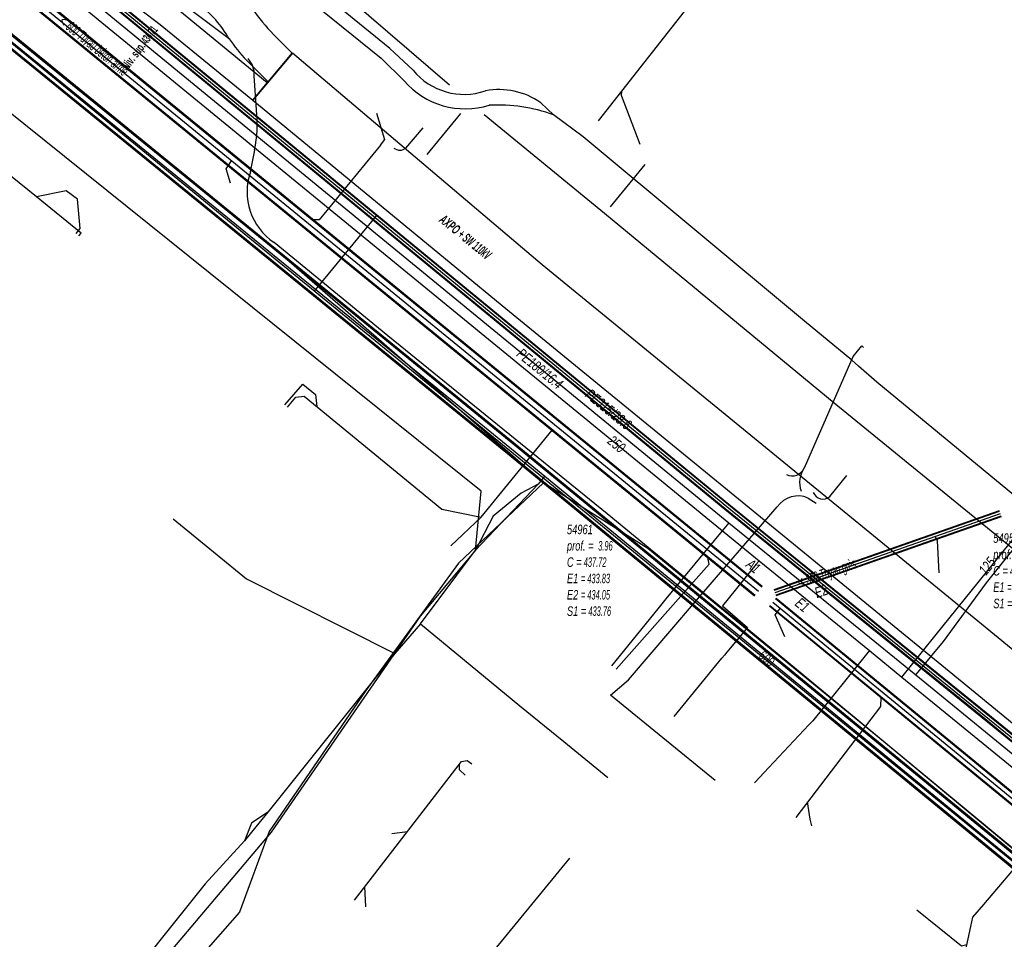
# Model space of a CAD drawing. Header units: metres. Extents: x 2695563 to 2696938, y 1260544 to 1262032.
# Tile 40 of 256: x 2696011 to 2696063, y 1260920 to 1260968. Entities that reach past the tile are written whole.
import ezdxf

# ---------------------------------------------------------------- set-up
doc = ezdxf.new("R2010")
doc.units = ezdxf.units.M
doc.header["$LTSCALE"] = 100
doc.linetypes.add('AUSGEZOGEN', pattern=[0])
for name, color, linetype in [('Eau portable_Cadastre des conduites_Conduite', 171, 'AUSGEZOGEN'), ('Eau potable_Cadastre des conduites_Conduite_Texte', 171, 'AUSGEZOGEN'), ('EU_Cadastre des conduites', 24, 'AUSGEZOGEN'), ('EU_Cadastre des conduites – Texte', 7, 'AUSGEZOGEN'), ('EU_Cadastre des conduites_Regard normalisé – Texte', 24, 'AUSGEZOGEN'), ('EU_Cadastre des conduites_Texte entrée-sortie', 24, 'AUSGEZOGEN'), ('Gaz_Cadastre des conduites_Conduite', 32, 'AUSGEZOGEN'), ('Gaz_Cadastre des conduites_Conduite_Texte', 32, 'AUSGEZOGEN'), ('Réseau électrique_Cadastre des conduite_Bord du tracé', 1, 'AUSGEZOGEN'), ('Réseau électrique_Cadastre des conduite_Tronçon de tracé', 1, 'AUSGEZOGEN'), ('Réseau électrique_Cadastre des conduite_Tronçon de tracé_Texte', 1, 'AUSGEZOGEN'), ('Réseau électrique_Point altimétrique_Texte', 7, 'AUSGEZOGEN'), ('TV_Cadastre des conduites_CONDUITE', 92, 'AUSGEZOGEN'), ('Télécommunications_SW_Cadastre des conduites_Bord du tracé', 94, 'AUSGEZOGEN'), ('Télécommunications_SW_Cadastre des conduites_Bord du tracé_Texte', 94, 'AUSGEZOGEN')]:
    doc.layers.add(name, color=color, linetype=linetype)
doc.styles.add('ARIAL', font='arial.ttf')
doc.styles.add('ARIALNARROW', font='ARIALN.TTF')
pattern_1 = [(0, (2708005, 1273150), (6075, 6075), [6075, -6075]), (90, (2708005, 1273150), (-6075, 6075), [6075, -6075])]

# ---------------------------------------------------------------- blocks, each defined once
blk = doc.blocks.new('COMPLEXOBJECT_1614')
at = {"layer": 'Réseau électrique_Cadastre des conduite_Bord du tracé', "color": 1, "linetype": 'AUSGEZOGEN', "transparency": 33554687}
blk.add_line((6038.583, 10963.629), (6037.91, 10964.263), dxfattribs=at)
blk.add_lwpolyline([(6031.167, 10965.977), (6029.944, 10967.136), (6024.656, 10971.431), (6016.068, 10978.474), (6007.824, 10985.247), (6002.957, 10989.216), (5999.648, 10992.845), (5999.194, 10992.302), (6002.475, 10988.706), (6007.38, 10984.705), (6015.624, 10977.932), (6024.214, 10970.889), (6029.48, 10966.612), (6030.692, 10965.414)], dxfattribs=at)
for centre, radius, start, end in [((6033.867, 10968.211), 3.505, 219.6108, 288.7083), ((6033.936, 10968.256), 4.313, 221.2241, 286.9188), ((6035.706, 10961.12), 3.839, 54.9508, 100.7284), ((6035.661, 10955.577), 8.566, 70.0531, 93.1432)]:
    blk.add_arc(centre, radius, start, end, dxfattribs=at)
blk = doc.blocks.new('COMPLEXOBJECT_1811')
at = {"layer": 'Réseau électrique_Cadastre des conduite_Bord du tracé', "color": 1, "linetype": 'AUSGEZOGEN', "transparency": 33554687}
blk.add_line((6022.378, 10966.506), (6023.519, 10965.371), dxfattribs=at)
for points in [[(6021.079, 10971.007), (6020.816, 10971.183), (6019.566, 10969.654), (6019.859, 10969.452)], [(6023.519, 10965.371), (6024.792, 10966.888), (6023.806, 10967.864)]]:
    blk.add_lwpolyline(points, dxfattribs=at)
for centre, radius, start, end in [((6017.78, 10966.409), 5.659, 29.8774, 54.3421), ((6016.414, 10964.799), 5.789, 29.4534, 53.482), ((6030.596, 10974.575), 9.546, 214.0629, 224.6668), ((6029.532, 10973.242), 9.827, 214.7151, 223.2756)]:
    blk.add_arc(centre, radius, start, end, dxfattribs=at)
blk = doc.blocks.new('COMPLEXOBJECT_1837')
at = {"layer": 'Réseau électrique_Cadastre des conduite_Bord du tracé', "color": 1, "linetype": 'AUSGEZOGEN', "transparency": 33554687}
for points in [[(6012.385, 10975.169), (6011.839, 10975.614), (6012.055, 10975.882), (6011.962, 10976.134), (6010.442, 10977.421)], [(6023.465, 10965.319), (6018.565, 10969.34), (6016.219, 10971.145), (6013.771, 10973.357)], [(6012.839, 10972.581), (6015.449, 10970.223), (6017.819, 10968.4), (6022.704, 10964.391), (6023.465, 10965.319)]]:
    blk.add_lwpolyline(points, dxfattribs=at)
for centre, radius, start, end in [((6015.857, 10977.836), 5.43, 184.3805, 199.3216), ((6018.482, 10978.39), 8.099, 196.8768, 225.8321), ((6018.445, 10978.368), 6.852, 207.8303, 226.9945)]:
    blk.add_arc(centre, radius, start, end, dxfattribs=at)
blk = doc.blocks.new('COMPLEXOBJECT_1922')
at = {"layer": 'Réseau électrique_Cadastre des conduite_Tronçon de tracé', "color": 1, "linetype": 'AUSGEZOGEN', "transparency": 33554687}
blk.add_line((6046.087, 10937.936), (6050.397, 10942.932), dxfattribs=at)
blk.add_arc((6051.495, 10942.167), 1.338, 66.4441, 145.1499, dxfattribs=at)
blk = doc.blocks.new('COMPLEXOBJECT_2627')
at = {"layer": 'Réseau électrique_Cadastre des conduite_Tronçon de tracé', "color": 1, "linetype": 'AUSGEZOGEN', "transparency": 33554687}
blk.add_line((5999.765, 10958.122), (5997.36, 10960.465), dxfattribs=at)
for points in [[(6009.34, 10974.618), (6010.526, 10975.616), (6011.429, 10976.254)], [(5997.044, 10962.333), (6003.174, 10970.11), (6004.481, 10971.653)]]:
    blk.add_lwpolyline(points, dxfattribs=at)
for centre, radius, start, end in [((6005.27, 10979.237), 6.156, 286.2899, 311.3824), ((6007.85, 10969.32), 4.098, 102.0117, 145.2948), ((5998.049, 10961.542), 1.278, 141.791, 237.412)]:
    blk.add_arc(centre, radius, start, end, dxfattribs=at)
blk = doc.blocks.new('COMPLEXOBJECT_2649')
at = {"layer": 'Réseau électrique_Cadastre des conduite_Tronçon de tracé', "color": 1, "linetype": 'AUSGEZOGEN', "transparency": 33554687}
for p, q in [((6022.905, 10963.887), (6022.779, 10965.679)), ((6022.59, 10960.623), (6022.807, 10961.768))]:
    blk.add_line(p, q, dxfattribs=at)
blk.add_lwpolyline([(6097.96, 10895.353), (6096.968, 10896.311), (6092.317, 10900.814), (6090.456, 10902.314), (6087.048, 10905.007), (6077.26, 10912.929), (6066.07, 10922.208), (6049.996, 10935.517), (6041.42, 10942.565), (6029.84, 10951.95), (6023.835, 10956.884)], dxfattribs=at)
for centre, radius, start, end in [((6021.602, 10965.775), 1.181, 355.3271, 43.7498), ((6015.966, 10963.146), 6.978, 348.6096, 6.0945), ((6025.598, 10959.548), 3.194, 160.3262, 236.5069)]:
    blk.add_arc(centre, radius, start, end, dxfattribs=at)
blk = doc.blocks.new('COMPLEXOBJECT_2790')
at = {"layer": 'Télécommunications_SW_Cadastre des conduites_Bord du tracé', "color": 94, "linetype": 'AUSGEZOGEN', "transparency": 33554687}
for p, q in [((6001.255, 10968.998), (5992.73, 10958.674)), ((5993.13, 10956.809), (5998.591, 10952.413))]:
    blk.add_line(p, q, dxfattribs=at)
blk.add_lwpolyline([(6034.471, 10940.645), (6034.757, 10943.755), (6002.92, 10969.331)], dxfattribs=at)
for centre, start, end in [((6002.293, 10968.135), 62.3565, 140.2634), ((5993.864, 10957.942), 147.1381, 237.0724)]:
    blk.add_arc(centre, 1.35, start, end, dxfattribs=at)

msp = doc.modelspace()

# ---------------------------------------------------------------- hatches: boundary and pattern name
at = {"layer": 'Réseau électrique_Cadastre des conduite_Bord du tracé', "lineweight": 18, "transparency": 33554687}
h = msp.add_hatch(dxfattribs=at)
h.set_pattern_fill('MUSTER', color=1, scale=6075, style=0, pattern_type=2)
h.set_pattern_definition(pattern_1)
h.paths.add_polyline_path([(2696038.88, 1260964.073), (2696038.798, 1260964.129), (2696038.715, 1260964.182), (2696038.631, 1260964.234), (2696038.545, 1260964.283), (2696038.458, 1260964.33), (2696038.37, 1260964.375), (2696038.28, 1260964.418), (2696038.19, 1260964.458), (2696038.099, 1260964.496), (2696038.006, 1260964.531), (2696037.913, 1260964.564), (2696037.819, 1260964.595), (2696037.724, 1260964.623), (2696037.629, 1260964.649), (2696037.532, 1260964.672), (2696037.436, 1260964.693), (2696037.339, 1260964.711), (2696037.241, 1260964.727), (2696037.143, 1260964.741), (2696037.045, 1260964.751), (2696036.946, 1260964.76), (2696036.847, 1260964.765), (2696036.748, 1260964.768), (2696036.649, 1260964.769), (2696036.55, 1260964.767), (2696036.452, 1260964.763), (2696036.353, 1260964.756), (2696036.254, 1260964.746), (2696036.156, 1260964.734), (2696036.058, 1260964.719), (2696035.961, 1260964.702), (2696035.831, 1260964.661), (2696035.7, 1260964.625), (2696035.567, 1260964.594), (2696035.433, 1260964.568), (2696035.298, 1260964.547), (2696035.163, 1260964.532), (2696035.027, 1260964.522), (2696034.891, 1260964.517), (2696034.754, 1260964.518), (2696034.618, 1260964.524), (2696034.482, 1260964.535), (2696034.347, 1260964.551), (2696034.212, 1260964.573), (2696034.079, 1260964.6), (2696033.946, 1260964.632), (2696033.815, 1260964.669), (2696033.685, 1260964.711), (2696033.557, 1260964.759), (2696033.432, 1260964.811), (2696033.308, 1260964.868), (2696033.186, 1260964.93), (2696033.067, 1260964.996), (2696032.951, 1260965.068), (2696032.837, 1260965.143), (2696032.727, 1260965.223), (2696032.62, 1260965.307), (2696032.516, 1260965.396), (2696032.416, 1260965.488), (2696032.319, 1260965.584), (2696032.226, 1260965.684), (2696032.137, 1260965.787), (2696030.914, 1260966.946), (2696025.626, 1260971.241), (2696017.038, 1260978.284), (2696008.794, 1260985.057), (2696003.927, 1260989.026), (2696000.618, 1260992.655), (2696000.164, 1260992.112), (2696003.445, 1260988.516), (2696008.35, 1260984.515), (2696016.594, 1260977.742), (2696025.184, 1260970.699), (2696030.45, 1260966.422), (2696031.662, 1260965.224), (2696031.769, 1260965.106), (2696031.881, 1260964.992), (2696031.997, 1260964.882), (2696032.116, 1260964.777), (2696032.24, 1260964.676), (2696032.367, 1260964.58), (2696032.498, 1260964.488), (2696032.632, 1260964.402), (2696032.769, 1260964.32), (2696032.909, 1260964.244), (2696033.052, 1260964.172), (2696033.197, 1260964.106), (2696033.344, 1260964.046), (2696033.494, 1260963.991), (2696033.646, 1260963.942), (2696033.799, 1260963.898), (2696033.954, 1260963.86), (2696034.11, 1260963.827), (2696034.268, 1260963.801), (2696034.426, 1260963.78), (2696034.585, 1260963.765), (2696034.744, 1260963.756), (2696034.903, 1260963.753), (2696035.063, 1260963.756), (2696035.222, 1260963.765), (2696035.381, 1260963.78), (2696035.539, 1260963.8), (2696035.696, 1260963.826), (2696035.853, 1260963.859), (2696036.008, 1260963.896), (2696036.161, 1260963.94), (2696036.272, 1260963.945), (2696036.384, 1260963.949), (2696036.495, 1260963.952), (2696036.606, 1260963.953), (2696036.718, 1260963.952), (2696036.829, 1260963.951), (2696036.94, 1260963.947), (2696037.051, 1260963.943), (2696037.163, 1260963.936), (2696037.274, 1260963.929), (2696037.385, 1260963.92), (2696037.496, 1260963.909), (2696037.606, 1260963.897), (2696037.717, 1260963.884), (2696037.827, 1260963.869), (2696037.937, 1260963.853), (2696038.047, 1260963.835), (2696038.157, 1260963.816), (2696038.266, 1260963.795), (2696038.376, 1260963.773), (2696038.485, 1260963.75), (2696038.593, 1260963.725), (2696038.701, 1260963.699), (2696038.809, 1260963.671), (2696038.917, 1260963.642), (2696039.024, 1260963.612), (2696039.131, 1260963.58), (2696039.237, 1260963.547), (2696039.343, 1260963.512), (2696039.448, 1260963.476), (2696039.553, 1260963.439)], flags=0)
h = msp.add_hatch(dxfattribs=at)
h.set_pattern_fill('MUSTER', color=1, scale=6075, style=0, pattern_type=2)
h.set_pattern_definition(pattern_1)
h.paths.add_polyline_path([(2696024.435, 1260965.129), (2696019.535, 1260969.15), (2696017.189, 1260970.955), (2696014.741, 1260973.167), (2696014.687, 1260973.218), (2696014.634, 1260973.269), (2696014.581, 1260973.321), (2696014.529, 1260973.373), (2696014.478, 1260973.426), (2696014.427, 1260973.48), (2696014.376, 1260973.534), (2696014.326, 1260973.589), (2696014.277, 1260973.644), (2696014.229, 1260973.699), (2696014.181, 1260973.756), (2696014.133, 1260973.812), (2696014.086, 1260973.87), (2696014.04, 1260973.927), (2696013.995, 1260973.986), (2696013.95, 1260974.044), (2696013.905, 1260974.104), (2696013.862, 1260974.163), (2696013.819, 1260974.223), (2696013.776, 1260974.284), (2696013.735, 1260974.345), (2696013.694, 1260974.407), (2696013.653, 1260974.468), (2696013.614, 1260974.531), (2696013.575, 1260974.594), (2696013.536, 1260974.657), (2696013.499, 1260974.721), (2696013.462, 1260974.785), (2696013.425, 1260974.849), (2696013.39, 1260974.914), (2696013.355, 1260974.979), (2696012.809, 1260975.424), (2696013.025, 1260975.692), (2696012.932, 1260975.944), (2696011.412, 1260977.231), (2696011.416, 1260977.185), (2696011.42, 1260977.14), (2696011.424, 1260977.095), (2696011.429, 1260977.049), (2696011.434, 1260977.004), (2696011.44, 1260976.958), (2696011.446, 1260976.913), (2696011.452, 1260976.868), (2696011.459, 1260976.823), (2696011.466, 1260976.778), (2696011.473, 1260976.732), (2696011.481, 1260976.687), (2696011.49, 1260976.643), (2696011.498, 1260976.598), (2696011.507, 1260976.553), (2696011.517, 1260976.508), (2696011.526, 1260976.464), (2696011.537, 1260976.419), (2696011.547, 1260976.375), (2696011.558, 1260976.33), (2696011.569, 1260976.286), (2696011.581, 1260976.242), (2696011.593, 1260976.198), (2696011.605, 1260976.154), (2696011.618, 1260976.11), (2696011.631, 1260976.066), (2696011.644, 1260976.022), (2696011.658, 1260975.979), (2696011.672, 1260975.935), (2696011.687, 1260975.892), (2696011.702, 1260975.849), (2696011.741, 1260975.723), (2696011.783, 1260975.598), (2696011.826, 1260975.473), (2696011.872, 1260975.349), (2696011.919, 1260975.226), (2696011.969, 1260975.103), (2696012.02, 1260974.982), (2696012.074, 1260974.861), (2696012.129, 1260974.741), (2696012.186, 1260974.622), (2696012.246, 1260974.504), (2696012.307, 1260974.387), (2696012.37, 1260974.271), (2696012.435, 1260974.157), (2696012.502, 1260974.043), (2696012.57, 1260973.93), (2696012.641, 1260973.818), (2696012.713, 1260973.708), (2696012.787, 1260973.599), (2696012.863, 1260973.491), (2696012.941, 1260973.384), (2696013.02, 1260973.278), (2696013.101, 1260973.174), (2696013.184, 1260973.071), (2696013.269, 1260972.97), (2696013.355, 1260972.87), (2696013.442, 1260972.771), (2696013.532, 1260972.674), (2696013.623, 1260972.578), (2696013.715, 1260972.484), (2696013.809, 1260972.391), (2696016.419, 1260970.033), (2696018.789, 1260968.21), (2696023.674, 1260964.201)], flags=0)
h = msp.add_hatch(dxfattribs=at)
h.set_pattern_fill('MUSTER', color=1, scale=6075, style=0, pattern_type=2)
h.set_pattern_definition(pattern_1)
h.paths.add_polyline_path([(2696024.489, 1260965.181), (2696025.762, 1260966.698), (2696024.776, 1260967.674), (2696024.736, 1260967.715), (2696024.696, 1260967.756), (2696024.657, 1260967.797), (2696024.618, 1260967.838), (2696024.579, 1260967.88), (2696024.54, 1260967.921), (2696024.502, 1260967.964), (2696024.463, 1260968.006), (2696024.425, 1260968.048), (2696024.388, 1260968.091), (2696024.35, 1260968.134), (2696024.313, 1260968.177), (2696024.276, 1260968.221), (2696024.239, 1260968.264), (2696024.203, 1260968.308), (2696024.167, 1260968.352), (2696024.131, 1260968.396), (2696024.095, 1260968.441), (2696024.06, 1260968.486), (2696024.025, 1260968.531), (2696023.99, 1260968.576), (2696023.956, 1260968.621), (2696023.921, 1260968.667), (2696023.887, 1260968.712), (2696023.854, 1260968.758), (2696023.82, 1260968.804), (2696023.787, 1260968.851), (2696023.754, 1260968.897), (2696023.721, 1260968.944), (2696023.689, 1260968.991), (2696023.657, 1260969.038), (2696023.618, 1260969.105), (2696023.577, 1260969.172), (2696023.536, 1260969.238), (2696023.494, 1260969.304), (2696023.451, 1260969.369), (2696023.408, 1260969.433), (2696023.363, 1260969.497), (2696023.317, 1260969.561), (2696023.271, 1260969.623), (2696023.223, 1260969.685), (2696023.175, 1260969.746), (2696023.126, 1260969.807), (2696023.076, 1260969.867), (2696023.026, 1260969.926), (2696022.974, 1260969.985), (2696022.922, 1260970.042), (2696022.869, 1260970.1), (2696022.815, 1260970.156), (2696022.761, 1260970.212), (2696022.705, 1260970.266), (2696022.649, 1260970.321), (2696022.592, 1260970.374), (2696022.535, 1260970.426), (2696022.476, 1260970.478), (2696022.417, 1260970.529), (2696022.358, 1260970.579), (2696022.297, 1260970.628), (2696022.236, 1260970.677), (2696022.174, 1260970.724), (2696022.112, 1260970.771), (2696022.049, 1260970.817), (2696021.786, 1260970.993), (2696020.536, 1260969.464), (2696020.829, 1260969.262), (2696020.892, 1260969.215), (2696020.954, 1260969.167), (2696021.015, 1260969.118), (2696021.076, 1260969.069), (2696021.136, 1260969.019), (2696021.195, 1260968.967), (2696021.254, 1260968.915), (2696021.311, 1260968.863), (2696021.369, 1260968.809), (2696021.425, 1260968.755), (2696021.481, 1260968.7), (2696021.536, 1260968.644), (2696021.59, 1260968.587), (2696021.643, 1260968.53), (2696021.696, 1260968.472), (2696021.748, 1260968.414), (2696021.799, 1260968.354), (2696021.849, 1260968.294), (2696021.899, 1260968.233), (2696021.947, 1260968.172), (2696021.995, 1260968.11), (2696022.042, 1260968.047), (2696022.088, 1260967.984), (2696022.133, 1260967.92), (2696022.178, 1260967.855), (2696022.221, 1260967.79), (2696022.264, 1260967.724), (2696022.305, 1260967.658), (2696022.346, 1260967.591), (2696022.386, 1260967.524), (2696022.425, 1260967.456), (2696022.452, 1260967.417), (2696022.479, 1260967.378), (2696022.507, 1260967.34), (2696022.534, 1260967.301), (2696022.562, 1260967.263), (2696022.59, 1260967.225), (2696022.618, 1260967.187), (2696022.647, 1260967.149), (2696022.675, 1260967.111), (2696022.704, 1260967.073), (2696022.733, 1260967.036), (2696022.762, 1260966.998), (2696022.791, 1260966.961), (2696022.821, 1260966.924), (2696022.85, 1260966.887), (2696022.88, 1260966.85), (2696022.91, 1260966.814), (2696022.94, 1260966.777), (2696022.971, 1260966.741), (2696023.001, 1260966.705), (2696023.032, 1260966.669), (2696023.063, 1260966.633), (2696023.094, 1260966.597), (2696023.125, 1260966.561), (2696023.156, 1260966.526), (2696023.188, 1260966.49), (2696023.219, 1260966.455), (2696023.251, 1260966.42), (2696023.283, 1260966.385), (2696023.316, 1260966.351), (2696023.348, 1260966.316)], flags=0)
h = msp.add_hatch(dxfattribs=at)
h.set_pattern_fill('MUSTER', color=1, scale=6075, style=0, pattern_type=2)
h.set_pattern_definition(pattern_1)
h.paths.add_polyline_path([(2696096.406, 1260904.566), (2696098.303, 1260906.883), (2696085.264, 1260917.59), (2696062.149, 1260936.546), (2696038.958, 1260955.52), (2696025.771, 1260966.691), (2696023.674, 1260964.201), (2696037.038, 1260953.214), (2696060.248, 1260934.225), (2696083.36, 1260915.271)], flags=0)

# ---------------------------------------------------------------- linework, layer by layer
at = {"layer": 'Eau portable_Cadastre des conduites_Conduite', "color": 7, "linetype": 'AUSGEZOGEN', "transparency": 33554687}
for points in [[(2695992.295, 1260987.577), (2696008.487, 1260974.223), (2696050.407, 1260939.895), (2696056.23, 1260935.148), (2696057.94, 1260933.745)], [(2696057.94, 1260933.745), (2696059.683, 1260935.917), (2696065.221, 1260942.76)], [(2696050.407, 1260939.895), (2696050.256, 1260939.708), (2696048.484, 1260937.507), (2696049.789, 1260936.373), (2696048.704, 1260935.064), (2696048.577, 1260934.91)], [(2696045.93, 1260931.67), (2696048.441, 1260934.744), (2696048.577, 1260934.91)], [(2696056.23, 1260935.148), (2696056.08, 1260934.961), (2696053.246, 1260931.439)], [(2696057.94, 1260933.745), (2696075.503, 1260919.411), (2696077.775, 1260917.496), (2696091.716, 1260906.085), (2696093.681, 1260904.489), (2696097.811, 1260901.17)], [(2696050.167, 1260928.166), (2696050.442, 1260928.459), (2696050.666, 1260928.696), (2696053.041, 1260931.221), (2696053.246, 1260931.439)]]:
    msp.add_lwpolyline(points, dxfattribs=at)
at = {"layer": 'EU_Cadastre des conduites', "linetype": 'AUSGEZOGEN', "transparency": 33554687}
for p, q in [((2696050.553, 1260938.493), (2695991.962, 1260986.369)), ((2696050.566, 1260938.508), (2695991.975, 1260986.384)), ((2696050.579, 1260938.524), (2695991.988, 1260986.4)), ((2696050.173, 1260938.028), (2695991.582, 1260985.904)), ((2696050.186, 1260938.044), (2695991.595, 1260985.92)), ((2696050.199, 1260938.059), (2695991.608, 1260985.935)), ((2696063.075, 1260942.536), (2696051.186, 1260938.351)), ((2696063.081, 1260942.517), (2696051.192, 1260938.332)), ((2696063.088, 1260942.499), (2696051.199, 1260938.314)), ((2696063.174, 1260942.253), (2696051.285, 1260938.068)), ((2696063.181, 1260942.235), (2696051.292, 1260938.05)), ((2696063.187, 1260942.216), (2696051.298, 1260938.031)), ((2696104.231, 1260893.73), (2696050.959, 1260937.487)), ((2696104.243, 1260893.746), (2696050.971, 1260937.503)), ((2696104.256, 1260893.761), (2696050.984, 1260937.518)), ((2696104.548, 1260894.117), (2696051.276, 1260937.874)), ((2696104.561, 1260894.132), (2696051.289, 1260937.889)), ((2696104.573, 1260894.148), (2696051.301, 1260937.905))]:
    msp.add_line(p, q, dxfattribs=at)
at = {"layer": 'EU_Cadastre des conduites', "color": 255, "transparency": 33554687}
for p, q in [((2696050.376, 1260938.276), (2695991.785, 1260986.152)), ((2696063.131, 1260942.376), (2696051.242, 1260938.191)), ((2696104.402, 1260893.939), (2696051.13, 1260937.696))]:
    msp.add_line(p, q, dxfattribs=at)
at = {"layer": 'EU_Cadastre des conduites', "color": 24, "linetype": 'AUSGEZOGEN', "transparency": 33554687}
for p, q in [((2696041.927, 1260963.119), (2696059.161, 1260985.057)), ((2696013.831, 1260959.417), (2696012.254, 1260959.103)), ((2696025.364, 1260948.121), (2696026.324, 1260949.21)), ((2696035.74, 1260942.193), (2696039.491, 1260946.783)), ((2696034.134, 1260940.688), (2696035.74, 1260942.193)), ((2696031.019, 1260925.488), (2696031.837, 1260925.59)), ((2696062.277, 1260921.743), (2696065.507, 1260925.563)), ((2696029.643, 1260921.627), (2696029.592, 1260922.693)), ((2696061.309, 1260919.286), (2696061.581, 1260920.582))]:
    msp.add_line(p, q, dxfattribs=at)
for points in [[(2696014.493, 1260957.046), (2696014.61, 1260957.184), (2696012.254, 1260959.103), (2696005.929, 1260964.218), (2696004.07, 1260965.38)], [(2696044.134, 1260961.869), (2696043.151, 1260964.452), (2696043.163, 1260964.692)], [(2696030.216, 1260963.523), (2696030.64, 1260962.132), (2696030.407, 1260961.84)], [(2696030.417, 1260961.832), (2696027.181, 1260957.892), (2696026.804, 1260957.883)], [(2696022.508, 1260959.831), (2696022.28, 1260960.592), (2696022.553, 1260961.011)], [(2696014.344, 1260957.168), (2696014.568, 1260957.438), (2696014.416, 1260958.988), (2696013.831, 1260959.417)], [(2696026.324, 1260949.21), (2696026.996, 1260948.677), (2696027.062, 1260948.03)], [(2696025.502, 1260948.008), (2696025.944, 1260948.531), (2696026.391, 1260948.581), (2696033.663, 1260942.613), (2696035.74, 1260942.193)], [(2696059.91, 1260939.249), (2696059.833, 1260940.948), (2696059.707, 1260941.171)], [(2696042.862, 1260934.174), (2696047.769, 1260939.711), (2696047.706, 1260940.07)], [(2696051.765, 1260935.872), (2696051.262, 1260937.045), (2696051.517, 1260937.378)], [(2696052.374, 1260926.332), (2696056.836, 1260932.195), (2696056.847, 1260932.676)], [(2696029.041, 1260921.974), (2696034.704, 1260929.287), (2696035, 1260929.346), (2696035.237, 1260929.168)], [(2696034.897, 1260928.577), (2696034.597, 1260928.844), (2696034.597, 1260929.144)], [(2696053.19, 1260925.891), (2696053.111, 1260926.252), (2696052.961, 1260927.159)], [(2696058.728, 1260921.466), (2696061.09, 1260919.552), (2696061.377, 1260919.633)], [(2696061.581, 1260920.582), (2696061.688, 1260921.073), (2696062.277, 1260921.743)]]:
    msp.add_lwpolyline(points, dxfattribs=at)
at = {"layer": 'Gaz_Cadastre des conduites_Conduite', "linetype": 'AUSGEZOGEN', "transparency": 33554687}
for p, q in [((2696015.449, 1260969.877), (2696048.599, 1260942.622)), ((2696015.461, 1260969.891), (2696048.611, 1260942.637)), ((2696015.473, 1260969.906), (2696048.623, 1260942.651)), ((2696015.639, 1260970.108), (2696048.789, 1260942.855)), ((2696015.651, 1260970.123), (2696048.801, 1260942.869)), ((2696015.663, 1260970.137), (2696048.813, 1260942.884)), ((2696048.599, 1260942.622), (2696062.19, 1260931.616)), ((2696048.611, 1260942.637), (2696062.202, 1260931.631)), ((2696048.623, 1260942.651), (2696062.214, 1260931.645)), ((2696048.789, 1260942.855), (2696062.38, 1260931.849)), ((2696048.801, 1260942.869), (2696062.392, 1260931.863)), ((2696048.813, 1260942.884), (2696062.404, 1260931.878)), ((2696062.38, 1260931.849), (2696085.563, 1260912.819)), ((2696062.392, 1260931.863), (2696085.574, 1260912.834)), ((2696062.404, 1260931.878), (2696085.586, 1260912.848)), ((2696062.19, 1260931.616), (2696085.374, 1260912.586)), ((2696062.202, 1260931.631), (2696085.386, 1260912.6)), ((2696062.214, 1260931.645), (2696085.397, 1260912.615))]:
    msp.add_line(p, q, dxfattribs=at)
at = {"layer": 'Gaz_Cadastre des conduites_Conduite', "color": 255, "linetype": 'AUSGEZOGEN', "transparency": 33554687}
for p, q in [((2696015.556, 1260970.007), (2696048.706, 1260942.753)), ((2696048.706, 1260942.753), (2696062.297, 1260931.747)), ((2696062.297, 1260931.747), (2696085.48, 1260912.717))]:
    msp.add_line(p, q, dxfattribs=at)
at = {"layer": 'Gaz_Cadastre des conduites_Conduite', "color": 32, "linetype": 'AUSGEZOGEN', "transparency": 33554687}
for points in [[(2695991.709, 1260988.818), (2695992.959, 1260987.772), (2696009.235, 1260974.355), (2696048.805, 1260941.894), (2696058.685, 1260933.868), (2696077.56, 1260918.419), (2696078.561, 1260917.589), (2696084.655, 1260912.619), (2696093.632, 1260905.303), (2696098.386, 1260901.533), (2696098.652, 1260901.322)], [(2696062.423, 1260938.73), (2696067.519, 1260945.099), (2696071.004, 1260949.455), (2696068.138, 1260951.636)], [(2696048.805, 1260941.894), (2696048.538, 1260941.57), (2696045.492, 1260937.878), (2696045.21, 1260937.536)], [(2696058.685, 1260933.868), (2696058.953, 1260934.191), (2696060.142, 1260935.625), (2696062.423, 1260938.73)], [(2696045.21, 1260937.536), (2696045.064, 1260937.356), (2696042.614, 1260934.345)]]:
    msp.add_lwpolyline(points, dxfattribs=at)
at = {"layer": 'Réseau électrique_Cadastre des conduite_Bord du tracé', "color": 1, "linetype": 'AUSGEZOGEN', "transparency": 33554687}
msp.add_lwpolyline([(2696096.406, 1260904.566), (2696098.303, 1260906.883), (2696085.264, 1260917.59), (2696062.149, 1260936.546), (2696038.958, 1260955.52), (2696025.771, 1260966.691), (2696023.674, 1260964.201), (2696037.038, 1260953.214), (2696060.248, 1260934.225), (2696083.36, 1260915.271), (2696096.406, 1260904.566)], close=True, dxfattribs=at)
at = {"layer": 'Réseau électrique_Cadastre des conduite_Tronçon de tracé', "color": 1, "linetype": 'AUSGEZOGEN', "transparency": 33554687}
for p, q in [((2696034.062, 1260964.994), (2696022.049, 1260975.346)), ((2696022.425, 1260967.456), (2696020.25, 1260969.088)), ((2696032.883, 1260961.339), (2696034.668, 1260963.505)), ((2696041.118, 1260962.28), (2696039.553, 1260963.439)), ((2696031.764, 1260961.683), (2696032.674, 1260962.75)), ((2696052.801, 1260952.544), (2696041.118, 1260962.28)), ((2696042.565, 1260958.585), (2696044.389, 1260960.816)), ((2696026.92, 1260954.107), (2696030.209, 1260958.096)), ((2696055.383, 1260950.68), (2696055.824, 1260951.235)), ((2696055.824, 1260951.235), (2696055.922, 1260951.153)), ((2696052.797, 1260944.802), (2696055.383, 1260950.68)), ((2696056.628, 1260949.322), (2696055.657, 1260950.171)), ((2696066.389, 1260941.251), (2696056.628, 1260949.322)), ((2696054.148, 1260943.277), (2696055.045, 1260944.386)), ((2696053, 1260943.204), (2696053.418, 1260942.936)), ((2696043.511, 1260933.613), (2696047.057, 1260937.746)), ((2696042.569, 1260932.803), (2696043.511, 1260933.613)), ((2696048.096, 1260928.281), (2696042.569, 1260932.803))]:
    msp.add_line(p, q, dxfattribs=at)
for points in [[(2696092.942, 1260900.203), (2696023.609, 1260956.844), (2695994.012, 1260981.09)], [(2696077.716, 1260929.179), (2696054.367, 1260948.209), (2696042.255, 1260958.221), (2696035.9, 1260963.441)], [(2696055.657, 1260950.171), (2696055.299, 1260950.48), (2696052.801, 1260952.544)]]:
    msp.add_lwpolyline(points, dxfattribs=at)
for centre, radius, start, end in [((2696031.448, 1260962.059), 0.491, 229.8123, 310.0067), ((2696052.154, 1260945.07), 0.696, 244.0666, 337.3502), ((2696053.857, 1260944.034), 1.309, 144.0936, 200.6009), ((2696053.789, 1260943.725), 0.575, 203.1013, 308.7048)]:
    msp.add_arc(centre, radius, start, end, dxfattribs=at)
at = {"layer": 'TV_Cadastre des conduites_CONDUITE', "color": 92, "linetype": 'AUSGEZOGEN', "transparency": 33554687}
for points in [[(2696039.02, 1260944), (2696025.466, 1260955.811), (2696007.174, 1260970.682)], [(2696039.02, 1260944), (2696034.547, 1260939.757), (2696029.651, 1260933.033), (2696024.537, 1260925.593), (2696022.983, 1260921.332), (2696020.298, 1260918.291), (2696018.786, 1260915.3)], [(2696092.438, 1260901.088), (2696078.354, 1260912.596), (2696056.969, 1260930.344), (2696044.529, 1260940.532), (2696039.02, 1260944)], [(2696043.622, 1260905.346), (2696046.895, 1260909.401), (2696043.448, 1260913.807), (2696035.685, 1260918.413), (2696040.41, 1260924.184)]]:
    msp.add_lwpolyline(points, dxfattribs=at)
at = {"layer": 'Télécommunications_SW_Cadastre des conduites_Bord du tracé', "linetype": 'AUSGEZOGEN', "transparency": 33554687}
for p, q in [((2696010.258, 1260968.202), (2696037.499, 1260946.018)), ((2696010.279, 1260968.224), (2696037.518, 1260946.041)), ((2696010.299, 1260968.246), (2696037.537, 1260946.064)), ((2696009.849, 1260967.762), (2696037.119, 1260945.554)), ((2696009.869, 1260967.784), (2696037.138, 1260945.577)), ((2696009.89, 1260967.806), (2696037.157, 1260945.6)), ((2696037.499, 1260946.018), (2696077.479, 1260913.203)), ((2696037.518, 1260946.041), (2696077.498, 1260913.226)), ((2696037.537, 1260946.064), (2696077.517, 1260913.249)), ((2696037.119, 1260945.554), (2696077.099, 1260912.739)), ((2696037.138, 1260945.577), (2696077.118, 1260912.762)), ((2696037.157, 1260945.6), (2696077.137, 1260912.785))]:
    msp.add_line(p, q, dxfattribs=at)
at = {"layer": 'Télécommunications_SW_Cadastre des conduites_Bord du tracé', "color": 255, "transparency": 33554687}
for p, q in [((2696010.074, 1260968.004), (2696037.328, 1260945.809)), ((2696037.328, 1260945.809), (2696077.308, 1260912.994))]:
    msp.add_line(p, q, dxfattribs=at)
at = {"layer": 'Télécommunications_SW_Cadastre des conduites_Bord du tracé', "color": 94, "linetype": 'AUSGEZOGEN', "transparency": 33554687}
for p, q in [((2696038.741, 1260943.943), (2696035.441, 1260940.455)), ((2696032.524, 1260936.566), (2696035.441, 1260940.455)), ((2696032.524, 1260936.566), (2696031.173, 1260934.986)), ((2696031.173, 1260934.986), (2696024.469, 1260926.613))]:
    msp.add_line(p, q, dxfattribs=at)
for points in [[(2696039.085, 1260944.356), (2696038.741, 1260943.943), (2696037.855, 1260943.46), (2696036.367, 1260942.237), (2696035.441, 1260940.455)], [(2696019.471, 1260942.1), (2696023.338, 1260938.931), (2696031.173, 1260934.986)], [(2696035.441, 1260940.455), (2696032.509, 1260936.97), (2696024.647, 1260925.565), (2696016.638, 1260916.094), (2696005.992, 1260899.855)], [(2696032.524, 1260936.566), (2696037.772, 1260932.237), (2696040.098, 1260930.342), (2696042.424, 1260928.448)], [(2696024.469, 1260926.613), (2696023.837, 1260925.839), (2696023.236, 1260925.103)], [(2696024.469, 1260926.613), (2696023.605, 1260926.029), (2696023.236, 1260925.103)], [(2696023.236, 1260925.103), (2696021.168, 1260922.825), (2696016.112, 1260916.523)]]:
    msp.add_lwpolyline(points, dxfattribs=at)

# ---------------------------------------------------------------- block references
at = {"layer": 'Réseau électrique_Cadastre des conduite_Bord du tracé', "color": 1, "linetype": 'AUSGEZOGEN', "lineweight": -3, "transparency": 33554687}
for name in ['COMPLEXOBJECT_1614', 'COMPLEXOBJECT_1837', 'COMPLEXOBJECT_1811']:
    msp.add_blockref(name, (2690000.97, 1249999.81), dxfattribs=at)
at = {"layer": 'Réseau électrique_Cadastre des conduite_Tronçon de tracé', "color": 1, "linetype": 'AUSGEZOGEN', "lineweight": -3, "transparency": 33554687}
for name in ['COMPLEXOBJECT_2627', 'COMPLEXOBJECT_2649', 'COMPLEXOBJECT_1922']:
    msp.add_blockref(name, (2690000.97, 1249999.81), dxfattribs=at)
at = {"layer": 'Télécommunications_SW_Cadastre des conduites_Bord du tracé', "color": 94, "linetype": 'AUSGEZOGEN', "lineweight": -3, "transparency": 33554687}
msp.add_blockref('COMPLEXOBJECT_2790', (2690000.97, 1249999.81), dxfattribs=at)

# ---------------------------------------------------------------- texts
at = {"layer": 'Eau potable_Cadastre des conduites_Conduite_Texte', "color": 7, "transparency": 33554687, "char_height": 0.55426, "attachment_point": 5, "style": 'ARIAL'}
for s, insert, width, rotation in [('\\A1;{\\fArial|i1|b0;\\H0.554263;\\W0.700000;\\C7;250}\\P', (2696042.884, 1260946.048), 1.10633, 320.6862), ('\\A1;{\\fArial|i1|b0;\\H0.554263;\\W0.700000;\\C7;125}\\P', (2696062.459, 1260939.608), 1.10014, 51.0174)]:
    msp.add_mtext(s, dxfattribs=dict(at, insert=insert, width=width, rotation=rotation))
at = {"layer": 'EU_Cadastre des conduites – Texte', "color": 24, "transparency": 33554687, "char_height": 0.55705, "width": 6, "attachment_point": 5, "style": 'ARIAL'}
for s, insert, rotation in [('\\A1;{\\fArial|b0|i1|c0|p34;\\W0.7;< \\W0.49;600 Tuyau béton armé}', (2696015.241, 1260967.021), 320.4864), ('\\A1;{\\fArial|b0|i1|c0|p34;\\W0.7;< \\W0.49;300 Tuyau grès}', (2696054.008, 1260939.168), 19.2348)]:
    msp.add_mtext(s, dxfattribs=dict(at, insert=insert, rotation=rotation))
at = {"layer": 'EU_Cadastre des conduites_Regard normalisé – Texte', "color": 24, "transparency": 33554687, "char_height": 0.50641, "attachment_point": 1, "line_spacing_factor": 1.024096, "style": 'ARIAL'}
for s, insert, width in [('\\A1;{\\fArial|b0|i1|c0|p34;\\W0.69496;54961}\\P{\\fArial|b0|i1|c0|p34;\\H0.99721x;\\W0.69496;prof. = \\W0.48647; 3.96}\\P{\\fArial|b0|i1|c0|p34;\\H0.99721x;\\W0.69496;C =\\W0.48647; 437.72}\\P{\\fArial|b0|i1|c0|p34;\\H0.99721x;\\W0.69496;E1 \\W0.48647;= 433.83}\\P{\\fArial|b0|i1|c0|p34;\\H0.99721x;\\W0.69496;E2 \\W0.48647;= 434.05}\\P{\\fArial|b0|i1|c0|p34;\\H0.99721x;\\W0.69496;S1 =\\W0.48647; 433.76}', (2696040.264, 1260941.8), 2.83648), ('\\A1;{\\fArial|b0|i1|c0|p34;\\W0.69496;54957}\\P{\\fArial|b0|i1|c0|p34;\\H0.99721x;\\W0.69496;prof. = \\W0.48647; 3.58}\\P{\\fArial|b0|i1|c0|p34;\\H0.99721x;\\W0.69496;C =\\W0.48647; 438.03}\\P{\\fArial|b0|i1|c0|p34;\\H0.99721x;\\W0.69496;E1 \\W0.48647;= 434.69}\\P{\\fArial|b0|i1|c0|p34;\\H0.99721x;\\W0.69496;S1 =\\W0.48647; 434.45}', (2696062.77, 1260941.341), 2.83992)]:
    msp.add_mtext(s, dxfattribs=dict(at, insert=insert, width=width))
at = {"layer": 'EU_Cadastre des conduites_Texte entrée-sortie', "color": 24, "transparency": 33554687, "char_height": 0.55705, "attachment_point": 7, "style": 'ARIAL'}
for s, insert, width, rotation in [('\\A1;{\\fArial|i1|b0;\\H0.557054;\\W0.700000;\\C24;A1}\\P', (2696049.671, 1260939.604), 0.85544, 320.6763), ('\\A1;{\\fArial|i1|b0;\\H0.557054;\\W0.700000;\\C24;E2}\\P', (2696053.461, 1260937.912), 0.86376, 19.3923), ('\\A1;{\\fArial|i1|b0;\\H0.557054;\\W0.700000;\\C24;E1}\\P', (2696052.258, 1260937.56), 0.85544, 320.688)]:
    msp.add_mtext(s, dxfattribs=dict(at, insert=insert, width=width, rotation=rotation))
at = {"layer": 'Gaz_Cadastre des conduites_Conduite_Texte', "color": 32, "transparency": 33554687, "char_height": 0.55825, "attachment_point": 5, "style": 'ARIAL'}
for s, insert, width, rotation in [('\\A1;{\\fArial|i1|b0;\\H0.558250;\\W0.700000;\\C32;PE180/16.4}\\P', (2696038.836, 1260950.028), 3.05768, 320.6367), ('\\A1;{\\fArial|i1|b0;\\H0.558250;\\W0.700000;\\C32;PE315/28.6}\\P', (2696042.454, 1260947.886), 3.05968, 320.5746)]:
    msp.add_mtext(s, dxfattribs=dict(at, insert=insert, width=width, rotation=rotation))
at = {"layer": 'Réseau électrique_Cadastre des conduite_Tronçon de tracé_Texte', "color": 1, "transparency": 33554687, "insert": (2696034.903, 1260956.982), "char_height": 0.5075, "width": 3.73565, "attachment_point": 5, "rotation": 320.9787, "style": 'ARIALNARROW'}
msp.add_mtext('\\A1;{\\fArial Narrow|i1|b1;\\H0.507500;\\W0.700000;\\C1;AXPO \\W0.490000;+ SW 110kV}\\P', dxfattribs=at)
at = {"layer": 'Réseau électrique_Point altimétrique_Texte', "color": 1, "transparency": 33554687, "insert": (2696018.563, 1260968.009), "char_height": 0.45675, "width": 6, "attachment_point": 6, "rotation": 52.9308, "style": 'ARIALNARROW'}
msp.add_mtext('\\A1;{\\fArial Narrow|b1|i0|c0|p34;\\H1x;\\W0.7;Niv. sup. \\W0.49;436.71}', dxfattribs=at)
at = {"layer": 'Télécommunications_SW_Cadastre des conduites_Bord du tracé_Texte', "color": 94, "transparency": 33554687, "insert": (2696050.765, 1260934.773), "char_height": 0.50638, "width": 1.28184, "attachment_point": 5, "rotation": 320.6205, "style": 'ARIAL'}
msp.add_mtext('\\W0.70; 600 ', dxfattribs=at)

doc.saveas('drawing.dxf')
